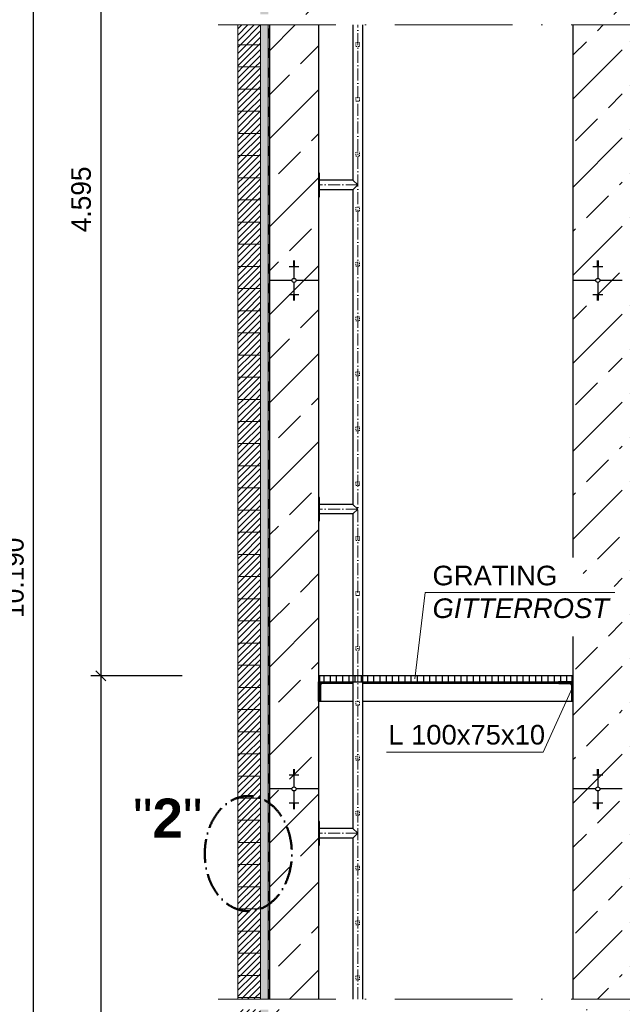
# Model space of a CAD drawing. Header units: millimetres. Extents: x -14064 to 10606674, y -83552 to 74051.
# Tile 13 of 256: x -1661 to 1414, y -22627 to -17605. Entities that reach past the tile are written whole.
import ezdxf

# ---------------------------------------------------------------- set-up
doc = ezdxf.new("R2010")
doc.units = ezdxf.units.MM
doc.linetypes.add('ACAD_ISO10W100', pattern=[18, 12, -3, 0, -3])
doc.linetypes.add('JIS_02_1.0', pattern=[2, 1, -1])
doc.layers.add('Bemaßung', color=7, linetype='Continuous', lineweight=9)
doc.layers.add('Beschriftung', color=7, linetype='Continuous', lineweight=9)
doc.styles.add('LBB3.5M1000', font='isocp.shx', dxfattribs={"height": 3.5})
doc.dimstyles.new('DIN', dxfattribs={"dimtxt": 2.5, "dimasz": 2.5, "dimexe": 1.25, "dimexo": 0.625, "dimtad": 1, "dimtih": 1, "dimdec": 4, "dimdsep": 46, "dimlunit": 6, "dimtxsty": 'Standard', "dimcen": 2.5, "dimadec": 0, "dimazin": 0, "dimtfac": 1, "dimtdec": 4, "dimtmove": 0, "dimatfit": 3, "dimfxl": 0, "dimtvp": 1, "dimtolj": 1, "dimtzin": 0, "dimarcsym": 0})
pattern_1 = [(45, (-84371.936, 21858.412), (-15.715448, 15.715448), [])]
pattern_2 = [(45, (-84371.9356, 17368.4124), (-2.24506403, 2.24506403), [])]

# ---------------------------------------------------------------- blocks, each defined once
blk = doc.blocks.new('_Oblique')
at = {"color": 0, "linetype": 'ByBlock', "lineweight": -2}
blk.add_line((-0.5, -0.5), (0.5, 0.5), dxfattribs=at)
blk = doc.blocks.new('*D124')
at = {"layer": 'Bemaßung', "color": 0, "lineweight": -2, "transparency": 16777216}
for p, q in [((-1086.4, -15091.4), (-1639.9, -15091.4)), ((-1589.9, -25811.4), (-1589.9, -15091.4)), ((-1086.4, -25811.4), (-1639.9, -25811.4))]:
    blk.add_line(p, q, dxfattribs=at)
at = {"layer": 'DEFPOINTS', "color": 0, "transparency": 16777216}
for p in [(-1589.9, -15091.4), (-386.4, -15091.4), (-386.4, -25811.4)]:
    blk.add_point(p, dxfattribs=at)
at = {"layer": 'Bemaßung', "color": 0, "lineweight": -2, "transparency": 16777216, "xscale": 50, "yscale": 50, "zscale": 50}
for p, rotation in [((-1589.9, -15091.4), 90), ((-1589.9, -25811.4), 270)]:
    blk.add_blockref('_Oblique', p, dxfattribs=dict(at, rotation=rotation))
at = {"layer": 'Bemaßung', "color": 0, "transparency": 16777216, "insert": (-1689.9, -20451.4), "char_height": 100, "attachment_point": 5, "rotation": 90}
blk.add_mtext('\\A1;10.190', dxfattribs=at)
blk = doc.blocks.new('*D135')
at = {"layer": 'Bemaßung', "color": 0, "lineweight": -2, "transparency": 16777216}
for p, q in [((-831.4, -16091.4), (-1297.1, -16091.4)), ((-1247.1, -16091.4), (-1247.1, -20951.4)), ((-831.4, -20951.4), (-1297.1, -20951.4))]:
    blk.add_line(p, q, dxfattribs=at)
at = {"layer": 'DEFPOINTS', "color": 0, "transparency": 16777216}
for p in [(-131.4, -16091.4), (-1247.1, -20951.4), (-131.4, -20951.4)]:
    blk.add_point(p, dxfattribs=at)
at = {"layer": 'Bemaßung', "color": 0, "lineweight": -2, "transparency": 16777216, "xscale": 50, "yscale": 50, "zscale": 50}
for p, rotation in [((-1247.1, -16091.4), 90), ((-1247.1, -20951.4), 270)]:
    blk.add_blockref('_Oblique', p, dxfattribs=dict(at, rotation=rotation))
at = {"layer": 'Bemaßung', "color": 0, "transparency": 16777216, "insert": (-1347.1, -18521.4), "char_height": 100, "attachment_point": 5, "rotation": 90}
blk.add_mtext('\\A1;4.595', dxfattribs=at)
blk = doc.blocks.new('*D136')
at = {"layer": 'Bemaßung', "color": 0, "lineweight": -2, "transparency": 16777216}
for p, q in [((-831.4, -20951.4), (-1297.1, -20951.4)), ((-1247.1, -20951.4), (-1247.1, -25811.4)), ((-1086.4, -25811.4), (-1297.1, -25811.4))]:
    blk.add_line(p, q, dxfattribs=at)
at = {"layer": 'DEFPOINTS', "color": 0, "transparency": 16777216}
for p in [(-131.4, -20951.4), (-1247.1, -25811.4), (-386.4, -25811.4)]:
    blk.add_point(p, dxfattribs=at)
at = {"layer": 'Bemaßung', "color": 0, "lineweight": -2, "transparency": 16777216, "xscale": 50, "yscale": 50, "zscale": 50}
for p, rotation in [((-1247.1, -20951.4), 90), ((-1247.1, -25811.4), 270)]:
    blk.add_blockref('_Oblique', p, dxfattribs=dict(at, rotation=rotation))
at = {"layer": 'Bemaßung', "color": 0, "transparency": 16777216, "insert": (-1347.1, -23381.4), "char_height": 100, "attachment_point": 5, "rotation": 90}
blk.add_mtext('\\A1;4.595', dxfattribs=at)

msp = doc.modelspace()

# ---------------------------------------------------------------- hatches: boundary and pattern name
h = msp.add_hatch()
h.set_pattern_fill('ANSI33', color=256, scale=50)
h.set_pattern_definition([(45, (-84081.94, 22019.64), (-224.5064, 224.5064), []), (45, (-83857.43, 22019.64), (-224.5064, 224.5064), [158.75, -79.375])])
h.paths.add_polyline_path([(1638.57682, -24050.24374), (1638.57682, -24046.72383), (1633.57682, -24046.72383), (1613.57682, -24050.24374)], flags=16)
h.paths.add_polyline_path([(3725.37918, -16315.79156), (1914.37502, -16336.1781), (2014.51675, -16691.36655), (3725.37918, -16691.36532)])
h.paths.add_polyline_path([(1914.37502, -16336.1781), (1453.57682, -16341.36532), (1453.57682, -16675.36532), (1571.07545, -16675.36532), (1571.07545, -16673.36532), (1731.07545, -16673.36532), (1856.16249, -16675.36532), (1856.16249, -16685.36532), (1902.56249, -16685.36532), (2012.92719, -16685.7286)])
h.paths.add_polyline_path([(1413.57682, -15717.54758), (1366.07654, -15717.54758), (1366.07654, -15714.40722), (1413.57682, -15714.40722), (1413.57682, -15640.77266, -0.2574196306), (1163.57682, -15679.36899), (1163.57682, -16341.36532), (1278.22429, -16341.36532, -1), (1298.92935, -16341.36532), (1413.57682, -16341.36532)])
h.paths.add_polyline_path([(1288.57682, -16269.87128), (1288.57682, -16266.35138), (1283.57682, -16266.35138), (1263.57682, -16269.87128)], flags=16)
h.paths.add_polyline_path([(1283.57682, -16433.9788), (1288.57682, -16433.9788), (1288.57682, -16430.45889), (1283.57682, -16430.45889)], flags=16)
h.paths.add_polyline_path([(1288.57682, -24050.24374), (1288.57682, -24046.72383), (1283.57682, -24046.72383), (1263.57682, -24050.24374)], flags=16)
h.paths.add_polyline_path([(-136.42318, -24121.73778), (-251.07065, -24121.73778, -1), (-271.77571, -24121.73778), (-386.42318, -24121.73778), (-386.42318, -25811.36532), (-271.77571, -25811.36532, -1), (-251.07065, -25811.36532), (-136.42318, -25811.36532)])
h.paths.add_polyline_path([(-266.42318, -24214.35125), (-261.42318, -24214.35125), (-261.42318, -24210.83135), (-266.42318, -24210.83135)], flags=16)
h.paths.add_polyline_path([(-261.42318, -25739.87128), (-261.42318, -25736.35138), (-266.42318, -25736.35138), (-286.42318, -25739.87128)], flags=16)
h.paths.add_polyline_path([(-261.42318, -24050.24374), (-261.42318, -24046.72383), (-266.42318, -24046.72383), (-286.42318, -24050.24374)], flags=16)
h.paths.add_polyline_path([(-266.42318, -16433.9788), (-261.42318, -16433.9788), (-261.42318, -16430.45889), (-266.42318, -16430.45889)], flags=16)
h.paths.add_polyline_path([(-136.42318, -15343.86532), (-256.42318, -15343.86532), (-256.42318, -15443.86532), (-266.42318, -15443.86532), (-266.42318, -15343.86532), (-386.42318, -15343.86532), (-386.42318, -15714.40722), (-338.9229, -15714.40722), (-338.9229, -15717.54758), (-386.42318, -15717.54758), (-386.42318, -16341.36532), (-271.77571, -16341.36532, -1), (-251.07065, -16341.36532), (-136.42318, -16341.36532)])
h.paths.add_polyline_path([(-136.42318, -15091.36532), (-386.42318, -15091.36532), (-386.42318, -15318.86532), (-266.42318, -15318.86532), (-266.42318, -15218.86532), (-256.42318, -15218.86532), (-256.42318, -15318.86532), (-136.42318, -15318.86532)])
h.paths.add_polyline_path([(-256.42318, -15343.86532), (-266.42318, -15343.86532), (-266.42318, -15443.86532), (-256.42318, -15443.86532)], flags=17)
h.paths.add_polyline_path([(-256.42318, -15331.36532), (-266.42318, -15331.36532), (-266.42318, -15343.86532), (-256.42318, -15343.86532)])
h.paths.add_polyline_path([(-256.42318, -15318.86532), (-266.42318, -15318.86532), (-266.42318, -15331.36532), (-256.42318, -15331.36532)])
h.paths.add_polyline_path([(-256.42318, -15218.86532), (-266.42318, -15218.86532), (-266.42318, -15318.86532), (-256.42318, -15318.86532)], flags=17)
h.paths.add_polyline_path([(-266.42318, -15318.86532), (-386.42318, -15318.86532), (-386.42318, -15331.36532), (-266.42318, -15331.36532)])
h.paths.add_polyline_path([(-266.42318, -15331.36532), (-386.42318, -15331.36532), (-386.42318, -15343.86532), (-266.42318, -15343.86532)])
h.paths.add_polyline_path([(-136.42318, -15331.36532), (-256.42318, -15331.36532), (-256.42318, -15343.86532), (-136.42318, -15343.86532)])
h.paths.add_polyline_path([(-136.42318, -15318.86532), (-256.42318, -15318.86532), (-256.42318, -15331.36532), (-136.42318, -15331.36532)])
h.paths.add_polyline_path([(1413.57682, -15433.36532), (1293.57682, -15433.36532), (1293.57682, -15506.30456), (1283.57682, -15506.30456), (1283.57682, -15433.36532), (1163.57682, -15433.36532), (1163.57682, -15679.36899, 0.2574196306), (1413.57682, -15640.77266)])
h.paths.add_polyline_path([(1413.57682, -15091.36532), (1163.57682, -15091.36532), (1163.57682, -15187.36166, -0.2574196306), (1413.57682, -15225.95799)])
h.paths.add_polyline_path([(1283.57682, -15192.00456), (1293.57682, -15192.00456), (1293.57682, -15292.00456), (1413.57682, -15292.00456), (1413.57682, -15225.95799, 0.2574196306), (1163.57682, -15187.36166), (1163.57682, -15292.00456), (1283.57682, -15292.00456)])
h.paths.add_polyline_path([(1293.57682, -15192.00456), (1283.57682, -15192.00456), (1283.57682, -15292.00456), (1293.57682, -15292.00456)], flags=17)
h.paths.add_polyline_path([(1283.57682, -15292.00456), (1163.57682, -15292.00456), (1163.57682, -15349.15456), (1283.57682, -15349.15456)])
h.paths.add_polyline_path([(1293.57682, -15292.00456), (1283.57682, -15292.00456), (1283.57682, -15349.15456), (1293.57682, -15349.15456)])
h.paths.add_polyline_path([(1413.57682, -15292.00456), (1293.57682, -15292.00456), (1293.57682, -15349.15456), (1413.57682, -15349.15456)])
h.paths.add_polyline_path([(1413.57682, -15349.15456), (1293.57682, -15349.15456), (1293.57682, -15406.30456), (1413.57682, -15406.30456)])
h.paths.add_polyline_path([(1293.57682, -15349.15456), (1283.57682, -15349.15456), (1283.57682, -15406.30456), (1293.57682, -15406.30456)])
h.paths.add_polyline_path([(1283.57682, -15349.15456), (1163.57682, -15349.15456), (1163.57682, -15406.30456), (1283.57682, -15406.30456)])
h.paths.add_polyline_path([(1283.57682, -15406.30456), (1163.57682, -15406.30456), (1163.57682, -15433.36532), (1283.57682, -15433.36532)])
h.paths.add_polyline_path([(1293.57682, -15406.30456), (1283.57682, -15406.30456), (1283.57682, -15433.36532), (1293.57682, -15433.36532)])
h.paths.add_polyline_path([(1413.57682, -15406.30456), (1293.57682, -15406.30456), (1293.57682, -15433.36532), (1413.57682, -15433.36532)])
h.paths.add_polyline_path([(1293.57682, -15433.36532), (1283.57682, -15433.36532), (1283.57682, -15506.30456), (1293.57682, -15506.30456)], flags=17)
edge = h.paths.add_edge_path()
edge.add_line((1853.57907, -22653.62134), (1453.57682, -22653.62134))
edge.add_line((1453.57682, -22653.62134), (1453.57682, -24121.73778))
edge.add_line((1453.57682, -24121.73778), (1628.22429, -24121.73778))
edge.add_arc((1638.57682, -24121.73778), 10.35253, 0, 180, ccw=False)
edge.add_line((1648.92935, -24121.73778), (1824.57682, -24121.73778))
edge.add_line((1824.57682, -24121.73778), (1824.57682, -24013.66532))
edge.add_line((1824.57682, -24013.66532), (1832.15726, -23944.03869))
edge.add_line((1832.15726, -23944.03869), (1838.15726, -23944.03869))
edge.add_line((1838.15726, -23944.03869), (1838.15726, -23976.03869))
edge.add_line((1838.15726, -23976.03869), (1853.57957, -23976.03869))
edge.add_line((1853.57957, -23976.03869), (1853.57907, -22653.62134))
edge = h.paths.add_edge_path()
edge.add_line((1413.57682, -22653.62134), (1163.57682, -22653.62134))
edge.add_line((1163.57682, -22653.62134), (1163.57682, -24121.73778))
edge.add_line((1163.57682, -24121.73778), (1278.22429, -24121.73778))
edge.add_arc((1288.57682, -24121.73778), 10.35253, 0, 180, ccw=False)
edge.add_line((1298.92935, -24121.73778), (1413.57682, -24121.73778))
edge.add_line((1413.57682, -24121.73778), (1413.57682, -22653.62134))
edge = h.paths.add_edge_path()
edge.add_line((-136.42318, -22653.62134), (-386.42318, -22653.62134))
edge.add_line((-386.42318, -22653.62134), (-386.42318, -24121.73778))
edge.add_line((-386.42318, -24121.73778), (-271.77571, -24121.73778))
edge.add_arc((-261.42318, -24121.73778), 10.35253, 0, 180, ccw=False)
edge.add_line((-251.07065, -24121.73778), (-136.42318, -24121.73778))
edge.add_line((-136.42318, -24121.73778), (-136.42318, -22653.62134))
h.paths.add_polyline_path([(1853.57717, -17632.0379), (1453.57682, -17632.0379), (1453.57682, -22599.84387), (1853.57905, -22599.84387)])
h.paths.add_polyline_path([(1453.57682, -17578.26043), (1853.57715, -17578.26043), (1853.57683, -16725.36785), (1842.56249, -16725.36532), (1842.56249, -16691.36532), (1453.57682, -16691.36532)])
h.paths.add_polyline_path([(1413.57682, -17632.0379), (1163.57682, -17632.0379), (1163.57682, -20348.13454), (1205.1166, -20426.6966), (1259.72684, -20444.24362), (1312.38727, -20459.84126), (1365.04703, -20489.0863), (1392.35249, -20516.38195), (1392.35249, -20551.47643), (1378.69976, -20608.01712), (1355.29527, -20656.75943), (1331.89078, -20689.90409), (1287.0323, -20740.59577), (1242.17381, -20767.89143), (1203.16611, -20783.48863), (1163.57682, -20797.87988), (1163.57682, -22599.84387), (1413.57682, -22599.84387)])
edge = h.paths.add_edge_path()
edge.add_line((1163.57682, -17578.26043), (1413.57682, -17578.26043))
edge.add_line((1413.57682, -17578.26043), (1413.57682, -16341.36532))
edge.add_line((1413.57682, -16341.36532), (1298.92935, -16341.36532))
edge.add_arc((1288.57682, -16341.36532), 10.35253, -180, 0, ccw=False)
edge.add_line((1278.22429, -16341.36532), (1163.57682, -16341.36532))
edge.add_line((1163.57682, -16341.36532), (1163.57682, -17578.26043))
h.paths.add_polyline_path([(-136.42318, -17632.0379), (-386.42318, -17632.0379), (-386.42318, -22599.84387), (-136.42318, -22599.84387)])
edge = h.paths.add_edge_path()
edge.add_line((-386.42318, -17578.26043), (-136.42318, -17578.26043))
edge.add_line((-136.42318, -17578.26043), (-136.42318, -16341.36532))
edge.add_line((-136.42318, -16341.36532), (-251.07065, -16341.36532))
edge.add_arc((-261.42318, -16341.36532), 10.35253, -180, 0, ccw=False)
edge.add_line((-271.77571, -16341.36532), (-386.42318, -16341.36532))
edge.add_line((-386.42318, -16341.36532), (-386.42318, -17578.26043))
at = {"lineweight": 5}
h = msp.add_hatch(dxfattribs=at)
h.set_pattern_fill('ANSI31', color=256, scale=7, style=0)
h.set_pattern_definition(pattern_1)
h.paths.add_polyline_path([(-432.42318, -17632.0379), (-547.42318, -17632.0379), (-547.42318, -17733.36532), (-432.42318, -17733.36532)])
h = msp.add_hatch(dxfattribs=at)
h.set_pattern_fill('ANSI31', color=256, scale=7, style=0)
h.set_pattern_definition(pattern_1)
h.paths.add_polyline_path([(-432.42318, -17733.36532), (-547.42318, -17733.36532), (-547.42318, -17846.36532), (-432.42318, -17846.36532)])
h = msp.add_hatch(dxfattribs=at)
h.set_pattern_fill('ANSI31', color=256, scale=7, style=0)
h.set_pattern_definition(pattern_1)
h.paths.add_polyline_path([(-432.42318, -17846.36532), (-547.42318, -17846.36532), (-547.42318, -17959.36532), (-432.42318, -17959.36532)])
h = msp.add_hatch(dxfattribs=at)
h.set_pattern_fill('ANSI31', color=256, scale=7, style=0)
h.set_pattern_definition(pattern_1)
h.paths.add_polyline_path([(-432.42318, -17959.36532), (-547.42318, -17959.36532), (-547.42318, -18072.36532), (-432.42318, -18072.36532)])
h = msp.add_hatch(dxfattribs=at)
h.set_pattern_fill('ANSI31', color=256, scale=7, style=0)
h.set_pattern_definition(pattern_1)
h.paths.add_polyline_path([(-432.42318, -18072.36532), (-547.42318, -18072.36532), (-547.42318, -18185.36532), (-432.42318, -18185.36532)])
h = msp.add_hatch(dxfattribs=at)
h.set_pattern_fill('ANSI31', color=256, scale=7, style=0)
h.set_pattern_definition(pattern_1)
h.paths.add_polyline_path([(-432.42318, -18185.36532), (-547.42318, -18185.36532), (-547.42318, -18298.36532), (-432.42318, -18298.36532)])
h = msp.add_hatch(dxfattribs=at)
h.set_pattern_fill('ANSI31', color=256, scale=7, style=0)
h.set_pattern_definition(pattern_1)
h.paths.add_polyline_path([(-432.42318, -18298.36532), (-547.42318, -18298.36532), (-547.42318, -18411.36532), (-432.42318, -18411.36532)])
h = msp.add_hatch(dxfattribs=at)
h.set_pattern_fill('ANSI31', color=256, scale=7, style=0)
h.set_pattern_definition(pattern_1)
h.paths.add_polyline_path([(-432.42318, -18411.36532), (-547.42318, -18411.36532), (-547.42318, -18524.36532), (-432.42318, -18524.36532)])
h = msp.add_hatch(dxfattribs=at)
h.set_pattern_fill('ANSI31', color=256, scale=7, style=0)
h.set_pattern_definition(pattern_1)
h.paths.add_polyline_path([(-432.42318, -18524.36532), (-547.42318, -18524.36532), (-547.42318, -18637.36532), (-432.42318, -18637.36532)])
h = msp.add_hatch(dxfattribs=at)
h.set_pattern_fill('ANSI31', color=256, scale=7, style=0)
h.set_pattern_definition(pattern_1)
h.paths.add_polyline_path([(-432.42318, -18637.36532), (-547.42318, -18637.36532), (-547.42318, -18750.36532), (-432.42318, -18750.36532)])
h = msp.add_hatch(dxfattribs=at)
h.set_pattern_fill('ANSI31', color=256, scale=7, style=0)
h.set_pattern_definition(pattern_1)
h.paths.add_polyline_path([(-432.42318, -18750.36532), (-547.42318, -18750.36532), (-547.42318, -18863.36532), (-432.42318, -18863.36532)])
h = msp.add_hatch(dxfattribs=at)
h.set_pattern_fill('ANSI31', color=256, scale=7, style=0)
h.set_pattern_definition(pattern_1)
h.paths.add_polyline_path([(-432.42318, -18863.36532), (-547.42318, -18863.36532), (-547.42318, -18976.36532), (-432.42318, -18976.36532)])
h = msp.add_hatch(dxfattribs=at)
h.set_pattern_fill('ANSI31', color=256, scale=7, style=0)
h.set_pattern_definition(pattern_1)
h.paths.add_polyline_path([(-432.42318, -18976.36532), (-547.42318, -18976.36532), (-547.42318, -19089.36532), (-432.42318, -19089.36532)])
h = msp.add_hatch(dxfattribs=at)
h.set_pattern_fill('ANSI31', color=256, scale=7, style=0)
h.set_pattern_definition(pattern_1)
h.paths.add_polyline_path([(-432.42318, -19089.36532), (-547.42318, -19089.36532), (-547.42318, -19202.36532), (-432.42318, -19202.36532)])
h = msp.add_hatch(dxfattribs=at)
h.set_pattern_fill('ANSI31', color=256, scale=7, style=0)
h.set_pattern_definition(pattern_1)
h.paths.add_polyline_path([(-432.42318, -19202.36532), (-547.42318, -19202.36532), (-547.42318, -19315.36532), (-432.42318, -19315.36532)])
h = msp.add_hatch(dxfattribs=at)
h.set_pattern_fill('ANSI31', color=256, scale=7, style=0)
h.set_pattern_definition(pattern_1)
h.paths.add_polyline_path([(-432.42318, -19315.36532), (-547.42318, -19315.36532), (-547.42318, -19428.36532), (-432.42318, -19428.36532)])
h = msp.add_hatch(dxfattribs=at)
h.set_pattern_fill('ANSI31', color=256, scale=7, style=0)
h.set_pattern_definition(pattern_1)
h.paths.add_polyline_path([(-432.42318, -19428.36532), (-547.42318, -19428.36532), (-547.42318, -19541.36532), (-432.42318, -19541.36532)])
h = msp.add_hatch(dxfattribs=at)
h.set_pattern_fill('ANSI31', color=256, scale=7, style=0)
h.set_pattern_definition(pattern_1)
h.paths.add_polyline_path([(-432.42318, -19541.36532), (-547.42318, -19541.36532), (-547.42318, -19654.36532), (-432.42318, -19654.36532)])
h = msp.add_hatch(dxfattribs=at)
h.set_pattern_fill('ANSI31', color=256, scale=7, style=0)
h.set_pattern_definition(pattern_1)
h.paths.add_polyline_path([(-432.42318, -19654.36532), (-547.42318, -19654.36532), (-547.42318, -19767.36532), (-432.42318, -19767.36532)])
h = msp.add_hatch(dxfattribs=at)
h.set_pattern_fill('ANSI31', color=256, scale=7, style=0)
h.set_pattern_definition(pattern_1)
h.paths.add_polyline_path([(-432.42318, -19767.36532), (-547.42318, -19767.36532), (-547.42318, -19880.36532), (-432.42318, -19880.36532)])
h = msp.add_hatch(dxfattribs=at)
h.set_pattern_fill('ANSI31', color=256, scale=7, style=0)
h.set_pattern_definition(pattern_1)
h.paths.add_polyline_path([(-432.42318, -19880.36532), (-547.42318, -19880.36532), (-547.42318, -19993.36532), (-432.42318, -19993.36532)])
h = msp.add_hatch(dxfattribs=at)
h.set_pattern_fill('ANSI31', color=256, scale=7, style=0)
h.set_pattern_definition(pattern_1)
h.paths.add_polyline_path([(-432.42318, -19993.36532), (-547.42318, -19993.36532), (-547.42318, -20106.36532), (-432.42318, -20106.36532)])
h = msp.add_hatch(dxfattribs=at)
h.set_pattern_fill('ANSI31', color=256, scale=7, style=0)
h.set_pattern_definition(pattern_1)
h.paths.add_polyline_path([(-432.42318, -20106.36532), (-547.42318, -20106.36532), (-547.42318, -20219.36532), (-432.42318, -20219.36532)])
h = msp.add_hatch(dxfattribs=at)
h.set_pattern_fill('ANSI31', color=256, scale=7, style=0)
h.set_pattern_definition(pattern_1)
h.paths.add_polyline_path([(-432.42318, -20219.36532), (-547.42318, -20219.36532), (-547.42318, -20332.36532), (-432.42318, -20332.36532)])
h = msp.add_hatch(dxfattribs=at)
h.set_pattern_fill('ANSI31', color=256, scale=7, style=0)
h.set_pattern_definition(pattern_1)
h.paths.add_polyline_path([(-432.42318, -20332.36532), (-547.42318, -20332.36532), (-547.42318, -20445.36532), (-432.42318, -20445.36532)])
h = msp.add_hatch(dxfattribs=at)
h.set_pattern_fill('ANSI31', color=256, scale=7, style=0)
h.set_pattern_definition(pattern_1)
h.paths.add_polyline_path([(-432.42318, -20445.36532), (-547.42318, -20445.36532), (-547.42318, -20558.36532), (-432.42318, -20558.36532)])
h = msp.add_hatch(dxfattribs=at)
h.set_pattern_fill('ANSI31', color=256, scale=7, style=0)
h.set_pattern_definition(pattern_1)
h.paths.add_polyline_path([(-432.42318, -20558.36532), (-547.42318, -20558.36532), (-547.42318, -20671.36532), (-432.42318, -20671.36532)])
h = msp.add_hatch(dxfattribs=at)
h.set_pattern_fill('ANSI31', color=256, scale=7, style=0)
h.set_pattern_definition(pattern_1)
h.paths.add_polyline_path([(-432.42318, -20671.36532), (-547.42318, -20671.36532), (-547.42318, -20784.36532), (-432.42318, -20784.36532)])
h = msp.add_hatch(dxfattribs=at)
h.set_pattern_fill('ANSI31', color=256, scale=7, style=0)
h.set_pattern_definition(pattern_1)
h.paths.add_polyline_path([(-432.42318, -20784.36532), (-547.42318, -20784.36532), (-547.42318, -20897.36532), (-432.42318, -20897.36532)])
h = msp.add_hatch(dxfattribs=at)
h.set_pattern_fill('ANSI31', color=256, scale=7, style=0)
h.set_pattern_definition(pattern_1)
h.paths.add_polyline_path([(-432.42318, -20897.36532), (-547.42318, -20897.36532), (-547.42318, -21010.36532), (-432.42318, -21010.36532)])
at = {"lineweight": 9}
h = msp.add_hatch(dxfattribs=at)
h.set_pattern_fill('ANSI31', color=256)
h.set_pattern_definition(pattern_2)
edge = h.paths.add_edge_path()
edge.add_line((-136.42318, -21081.36532), (-136.42318, -20981.36532))
edge.add_line((-136.42318, -20981.36532), (-61.42318, -20981.36532))
edge.add_line((-61.42318, -20981.36532), (-61.42318, -20986.36532))
edge.add_arc((-66.42318, -20986.36532), 5, -90, 0, ccw=False)
edge.add_line((-66.42318, -20991.36532), (-116.42318, -20991.36532))
edge.add_arc((-116.42318, -21001.36532), 10, 90, 180)
edge.add_line((-126.42318, -21001.36532), (-126.42318, -21076.36532))
edge.add_arc((-131.42318, -21076.36532), 5, -90, 0, ccw=False)
edge.add_line((-131.42318, -21081.36532), (-136.42318, -21081.36532))
h = msp.add_hatch()
h.set_pattern_fill('ANSI31', color=256, scale=10, angle=45)
h.set_pattern_definition([(90, (-84371.936, 17368.412), (-31.75, 5e-15), [])])
h.paths.add_polyline_path([(-131.42318, -20981.36532), (1158.57682, -20981.36532), (1158.57682, -20951.36532), (-131.42318, -20951.36532)])
h = msp.add_hatch(dxfattribs=at)
h.set_pattern_fill('ANSI31', color=256)
h.set_pattern_definition(pattern_2)
edge = h.paths.add_edge_path()
edge.add_line((1163.57682, -21081.36532), (1163.57682, -20981.36532))
edge.add_line((1163.57682, -20981.36532), (1088.57682, -20981.36532))
edge.add_line((1088.57682, -20981.36532), (1088.57682, -20986.36532))
edge.add_arc((1093.57682, -20986.36532), 5, 180, 270)
edge.add_line((1093.57682, -20991.36532), (1143.57682, -20991.36532))
edge.add_arc((1143.57682, -21001.36532), 10, 0, 90, ccw=False)
edge.add_line((1153.57682, -21001.36532), (1153.57682, -21076.36532))
edge.add_arc((1158.57682, -21076.36532), 5, 180, 270)
edge.add_line((1158.57682, -21081.36532), (1163.57682, -21081.36532))
at = {"lineweight": 5}
h = msp.add_hatch(dxfattribs=at)
h.set_pattern_fill('ANSI31', color=256, scale=7, style=0)
h.set_pattern_definition(pattern_1)
h.paths.add_polyline_path([(-432.42318, -21010.36532), (-547.42318, -21010.36532), (-547.42318, -21123.36532), (-432.42318, -21123.36532)])
h = msp.add_hatch(dxfattribs=at)
h.set_pattern_fill('ANSI31', color=256, scale=7, style=0)
h.set_pattern_definition(pattern_1)
h.paths.add_polyline_path([(-432.42318, -21123.36532), (-547.42318, -21123.36532), (-547.42318, -21236.36532), (-432.42318, -21236.36532)])
h = msp.add_hatch(dxfattribs=at)
h.set_pattern_fill('ANSI31', color=256, scale=7, style=0)
h.set_pattern_definition(pattern_1)
h.paths.add_polyline_path([(-432.42318, -21236.36532), (-547.42318, -21236.36532), (-547.42318, -21349.36532), (-432.42318, -21349.36532)])
h = msp.add_hatch(dxfattribs=at)
h.set_pattern_fill('ANSI31', color=256, scale=7, style=0)
h.set_pattern_definition(pattern_1)
h.paths.add_polyline_path([(-432.42318, -21349.36532), (-547.42318, -21349.36532), (-547.42318, -21462.36532), (-432.42318, -21462.36532)])
h = msp.add_hatch(dxfattribs=at)
h.set_pattern_fill('ANSI31', color=256, scale=7, style=0)
h.set_pattern_definition(pattern_1)
h.paths.add_polyline_path([(-432.42318, -21462.36532), (-547.42318, -21462.36532), (-547.42318, -21575.36532), (-432.42318, -21575.36532)])
h = msp.add_hatch(dxfattribs=at)
h.set_pattern_fill('ANSI31', color=256, scale=7, style=0)
h.set_pattern_definition(pattern_1)
h.paths.add_polyline_path([(-432.42318, -21575.36532), (-547.42318, -21575.36532), (-547.42318, -21688.36532), (-432.42318, -21688.36532)])
h = msp.add_hatch(dxfattribs=at)
h.set_pattern_fill('ANSI31', color=256, scale=7, style=0)
h.set_pattern_definition(pattern_1)
h.paths.add_polyline_path([(-432.42318, -21688.36532), (-547.42318, -21688.36532), (-547.42318, -21801.36532), (-432.42318, -21801.36532)])
h = msp.add_hatch(dxfattribs=at)
h.set_pattern_fill('ANSI31', color=256, scale=7, style=0)
h.set_pattern_definition(pattern_1)
h.paths.add_polyline_path([(-432.42318, -21801.36532), (-547.42318, -21801.36532), (-547.42318, -21914.36532), (-432.42318, -21914.36532)])
h = msp.add_hatch(dxfattribs=at)
h.set_pattern_fill('ANSI31', color=256, scale=7, style=0)
h.set_pattern_definition(pattern_1)
h.paths.add_polyline_path([(-432.42318, -21914.36532), (-547.42318, -21914.36532), (-547.42318, -22027.36532), (-432.42318, -22027.36532)])
h = msp.add_hatch(dxfattribs=at)
h.set_pattern_fill('ANSI31', color=256, scale=7, style=0)
h.set_pattern_definition(pattern_1)
h.paths.add_polyline_path([(-432.42318, -22027.36532), (-547.42318, -22027.36532), (-547.42318, -22140.36532), (-432.42318, -22140.36532)])
h = msp.add_hatch(dxfattribs=at)
h.set_pattern_fill('ANSI31', color=256, scale=7, style=0)
h.set_pattern_definition(pattern_1)
h.paths.add_polyline_path([(-432.42318, -22140.36532), (-547.42318, -22140.36532), (-547.42318, -22253.36532), (-432.42318, -22253.36532)])
h = msp.add_hatch(dxfattribs=at)
h.set_pattern_fill('ANSI31', color=256, scale=7, style=0)
h.set_pattern_definition(pattern_1)
h.paths.add_polyline_path([(-432.42318, -22253.36532), (-547.42318, -22253.36532), (-547.42318, -22366.36532), (-432.42318, -22366.36532)])
h = msp.add_hatch(dxfattribs=at)
h.set_pattern_fill('ANSI31', color=256, scale=7, style=0)
h.set_pattern_definition(pattern_1)
h.paths.add_polyline_path([(-432.42318, -22366.36532), (-547.42318, -22366.36532), (-547.42318, -22479.36532), (-432.42318, -22479.36532)])
h = msp.add_hatch(dxfattribs=at)
h.set_pattern_fill('ANSI31', color=256, scale=7, style=0)
h.set_pattern_definition(pattern_1)
h.paths.add_polyline_path([(-432.42318, -22479.36532), (-547.42318, -22479.36532), (-547.42318, -22592.36532), (-432.42318, -22592.36532)])
h = msp.add_hatch(dxfattribs=at)
h.set_pattern_fill('ANSI31', color=256, scale=7, style=0)
h.set_pattern_definition(pattern_1)
h.paths.add_polyline_path([(-432.42318, -22653.62134), (-547.42318, -22653.62134), (-547.42318, -22705.36532), (-432.42318, -22705.36532)])
h.paths.add_polyline_path([(-547.42318, -22599.84387), (-432.42318, -22599.84387), (-432.42318, -22592.36532), (-547.42318, -22592.36532)])
at = {"layer": 'Bemaßung', "lineweight": 5}
h = msp.add_hatch(dxfattribs=at)
h.set_pattern_fill('AR-SAND', color=256, scale=0.25)
h.set_pattern_definition([(37.5, (-84371.936, 21858.412), (-0.4000078, 12.2353309), [0, -9.652, 0, -10.795, 0, -10.31875]), (7.5, (-84371.936, 21858.412), (11.238082, 17.9206275), [0, -5.207, 0, -8.6995, 0, -3.33375]), (327.5, (-84379.746, 21858.412), (19.7748093, 0.0359296), [0, -3.175, 0, -11.43, 0, -14.9225]), (317.5, (-84379.746, 21858.412), (19.0889113, 5.573233), [0, -1.5875, 0, -7.493, 0, -8.5725])])
h.paths.add_polyline_path([(-392.42318, -22653.62134), (-432.42318, -22653.62134), (-432.42318, -26361.36532), (-392.42318, -26361.36532)])
h.paths.add_polyline_path([(-432.42318, -17578.26043), (-392.42318, -17578.26043), (-392.42318, -15812.36532), (-432.42318, -15812.36532)])
h.paths.add_polyline_path([(-392.42318, -17632.0379), (-432.42318, -17632.0379), (-432.42318, -22599.84387), (-392.42318, -22599.84387)])

# ---------------------------------------------------------------- linework, layer by layer
at = {"linetype": 'ACAD_ISO10W100', "lineweight": 18, "ltscale": 50}
for p, q in [((-647.42318, -17632.0379), (1978.57682, -17632.0379)), ((-647.42318, -22599.84387), (1978.57682, -22599.84387))]:
    msp.add_line(p, q, dxfattribs=at)
at = {"lineweight": 9}
for p, q in [((-392.42318, -17632.0379), (-392.42318, -22599.84387)), ((407.56133, -20526.509), (355.07909, -20967.11565)), ((1375.32696, -20526.509), (407.56133, -20526.509)), ((1009.39878, -21341.4722, 475.00001), (1159.17286, -21011.1356, 475.00001)), ((1009.39878, -21341.4722, 475.00001), (211.05739, -21341.4722, 475.00001))]:
    msp.add_line(p, q, dxfattribs=at)
at = {"linetype": 'JIS_02_1.0', "lineweight": 25, "ltscale": 50}
msp.add_line((-390.42318, -22599.84387), (-390.42318, -17632.0379), dxfattribs=at)
for p, q in [((-386.42318, -17632.0379), (-386.42318, -22599.84387)), ((-136.42318, -17632.0379), (-136.42318, -22599.84387)), ((39.42682, -17632.0379), (39.42682, -18423.88332)), ((87.72682, -17632.0379), (87.72682, -22599.84387)), ((1163.57682, -20348.13454), (1163.57682, -17632.0379)), ((39.42682, -18423.88332), (-130.42318, -18423.88332)), ((63.57682, -18448.03332), (39.42682, -18423.88332)), ((39.42682, -18472.18332), (-130.42318, -18472.18332)), ((39.42682, -18472.18332), (63.57682, -18448.03332)), ((39.42682, -18472.18332), (39.42682, -20077.21632)), ((-286.42318, -18863.32907), (-236.42318, -18863.32907)), ((-266.42318, -18835.16983), (-256.42318, -18835.16983)), ((-266.42318, -18838.68974), (-256.42318, -18838.68974)), ((-266.42318, -18842.20964), (-256.42318, -18842.20964)), ((-266.42318, -18845.72955), (-256.42318, -18845.72955)), ((-266.42318, -18849.24945), (-256.42318, -18849.24945)), ((-266.42318, -18852.76936), (-256.42318, -18852.76936)), ((-266.42318, -18856.28926), (-256.42318, -18856.28926)), ((-266.42318, -18859.80917), (-256.42318, -18859.80917)), ((-261.42318, -18834.82311), (-261.42318, -18924.47058)), ((1263.57682, -18863.32907), (1313.57682, -18863.32907)), ((1283.57682, -18835.16983), (1293.57682, -18835.16983)), ((1283.57682, -18838.68974), (1293.57682, -18838.68974)), ((1283.57682, -18842.20964), (1293.57682, -18842.20964)), ((1283.57682, -18845.72955), (1293.57682, -18845.72955)), ((1283.57682, -18849.24945), (1293.57682, -18849.24945)), ((1283.57682, -18852.76936), (1293.57682, -18852.76936)), ((1283.57682, -18856.28926), (1293.57682, -18856.28926)), ((1283.57682, -18859.80917), (1293.57682, -18859.80917)), ((1288.57682, -18834.82311), (1288.57682, -18924.47058)), ((-271.77571, -18934.82311), (-386.42318, -18934.82311)), ((-261.42318, -18945.17565), (-261.42318, -19034.82311)), ((-136.42318, -18934.82311), (-251.07065, -18934.82311)), ((1278.22429, -18934.82311), (1163.57682, -18934.82311)), ((1288.57682, -18945.17565), (1288.57682, -19034.82311)), ((1413.57682, -18934.82311), (1298.92935, -18934.82311)), ((-286.42318, -19006.31715), (-236.42318, -19006.31715)), ((-266.42318, -19009.83706), (-256.42318, -19009.83706)), ((-266.42318, -19013.35696), (-256.42318, -19013.35696)), ((-266.42318, -19016.87687), (-256.42318, -19016.87687)), ((-266.42318, -19020.39677), (-256.42318, -19020.39677)), ((-266.42318, -19023.91668), (-256.42318, -19023.91668)), ((-266.42318, -19027.43658), (-256.42318, -19027.43658)), ((-266.42318, -19030.95649), (-256.42318, -19030.95649)), ((1263.57682, -19006.31715), (1313.57682, -19006.31715)), ((1283.57682, -19009.83706), (1293.57682, -19009.83706)), ((1283.57682, -19013.35696), (1293.57682, -19013.35696)), ((1283.57682, -19016.87687), (1293.57682, -19016.87687)), ((1283.57682, -19020.39677), (1293.57682, -19020.39677)), ((1283.57682, -19023.91668), (1293.57682, -19023.91668)), ((1283.57682, -19027.43658), (1293.57682, -19027.43658)), ((1283.57682, -19030.95649), (1293.57682, -19030.95649)), ((-266.42318, -19034.47639), (-256.42318, -19034.47639)), ((1283.57682, -19034.47639), (1293.57682, -19034.47639)), ((39.42682, -20077.21632), (-130.42318, -20077.21632)), ((63.57682, -20101.36632), (39.42682, -20077.21632)), ((39.42682, -20125.51632), (-130.42318, -20125.51632)), ((39.42682, -20125.51632), (63.57682, -20101.36632)), ((39.42682, -20125.51632), (39.42682, -21730.54932)), ((1163.57682, -22599.84387), (1163.57682, -20750.43406)), ((39.42682, -20991.36532), (-66.42318, -20991.36532)), ((1093.57682, -20991.36532), (87.72682, -20991.36532)), ((-136.42318, -21081.36532), (39.42682, -21081.36532)), ((87.72682, -21081.36532), (1163.57682, -21081.36532)), ((-266.42318, -21428.62717), (-256.42318, -21428.62717)), ((-266.42318, -21432.14707), (-256.42318, -21432.14707)), ((-266.42318, -21435.66698), (-256.42318, -21435.66698)), ((-266.42318, -21439.18688), (-256.42318, -21439.18688)), ((-261.42318, -21428.28045), (-261.42318, -21517.92791)), ((1283.57682, -21428.62717), (1293.57682, -21428.62717)), ((1283.57682, -21432.14707), (1293.57682, -21432.14707)), ((1283.57682, -21435.66698), (1293.57682, -21435.66698)), ((1283.57682, -21439.18688), (1293.57682, -21439.18688)), ((1288.57682, -21428.28045), (1288.57682, -21517.92791)), ((-286.42318, -21456.78641), (-236.42318, -21456.78641)), ((-266.42318, -21442.70679), (-256.42318, -21442.70679)), ((-266.42318, -21446.22669), (-256.42318, -21446.22669)), ((-266.42318, -21449.7466), (-256.42318, -21449.7466)), ((-266.42318, -21453.2665), (-256.42318, -21453.2665)), ((1263.57682, -21456.78641), (1313.57682, -21456.78641)), ((1283.57682, -21442.70679), (1293.57682, -21442.70679)), ((1283.57682, -21446.22669), (1293.57682, -21446.22669)), ((1283.57682, -21449.7466), (1293.57682, -21449.7466)), ((1283.57682, -21453.2665), (1293.57682, -21453.2665)), ((-271.77571, -21528.28045), (-386.42318, -21528.28045)), ((-261.42318, -21538.63298), (-261.42318, -21628.28045)), ((-136.42318, -21528.28045), (-251.07065, -21528.28045)), ((1278.22429, -21528.28045), (1163.57682, -21528.28045)), ((1288.57682, -21538.63298), (1288.57682, -21628.28045)), ((1413.57682, -21528.28045), (1298.92935, -21528.28045)), ((-286.42318, -21599.77449), (-236.42318, -21599.77449)), ((-266.42318, -21603.29439), (-256.42318, -21603.29439)), ((-266.42318, -21606.8143), (-256.42318, -21606.8143)), ((-266.42318, -21610.3342), (-256.42318, -21610.3342)), ((-266.42318, -21613.85411), (-256.42318, -21613.85411)), ((-266.42318, -21617.37401), (-256.42318, -21617.37401)), ((-266.42318, -21620.89392), (-256.42318, -21620.89392)), ((-266.42318, -21624.41382), (-256.42318, -21624.41382)), ((-266.42318, -21627.93373), (-256.42318, -21627.93373)), ((1263.57682, -21599.77449), (1313.57682, -21599.77449)), ((1283.57682, -21603.29439), (1293.57682, -21603.29439)), ((1283.57682, -21606.8143), (1293.57682, -21606.8143)), ((1283.57682, -21610.3342), (1293.57682, -21610.3342)), ((1283.57682, -21613.85411), (1293.57682, -21613.85411)), ((1283.57682, -21617.37401), (1293.57682, -21617.37401)), ((1283.57682, -21620.89392), (1293.57682, -21620.89392)), ((1283.57682, -21624.41382), (1293.57682, -21624.41382)), ((1283.57682, -21627.93373), (1293.57682, -21627.93373)), ((39.42682, -21730.54932), (-130.42318, -21730.54932)), ((63.57682, -21754.69932), (39.42682, -21730.54932)), ((39.42682, -21778.84932), (-130.42318, -21778.84932)), ((39.42682, -21778.84932), (63.57682, -21754.69932)), ((39.42682, -21778.84932), (39.42682, -22599.84387))]:
    msp.add_line(p, q)
at = {"linetype": 'ACAD_ISO10W100', "lineweight": 18, "ltscale": 5}
for p, q in [((63.57682, -22599.84387), (63.57682, -17632.0379)), ((63.57682, -18448.03332), (-130.42318, -18448.03332)), ((63.57682, -20101.36632), (-130.42318, -20101.36632)), ((63.57682, -21754.69932), (-130.42318, -21754.69932))]:
    msp.add_line(p, q, dxfattribs=at)
at = {"lineweight": 5}
for points in [[(-547.42318, -17632.0379), (-547.42318, -17733.36532), (-432.42318, -17733.36532), (-432.42318, -17632.0379)], [(-432.42318, -17733.36532), (-547.42318, -17733.36532), (-547.42318, -17846.36532), (-432.42318, -17846.36532), (-432.42318, -17733.36532)], [(-432.42318, -17846.36532), (-547.42318, -17846.36532), (-547.42318, -17959.36532), (-432.42318, -17959.36532), (-432.42318, -17846.36532)], [(-432.42318, -17959.36532), (-547.42318, -17959.36532), (-547.42318, -18072.36532), (-432.42318, -18072.36532), (-432.42318, -17959.36532)], [(-432.42318, -18072.36532), (-547.42318, -18072.36532), (-547.42318, -18185.36532), (-432.42318, -18185.36532), (-432.42318, -18072.36532)], [(-432.42318, -18185.36532), (-547.42318, -18185.36532), (-547.42318, -18298.36532), (-432.42318, -18298.36532), (-432.42318, -18185.36532)], [(-432.42318, -18298.36532), (-547.42318, -18298.36532), (-547.42318, -18411.36532), (-432.42318, -18411.36532), (-432.42318, -18298.36532)], [(-432.42318, -18411.36532), (-547.42318, -18411.36532), (-547.42318, -18524.36532), (-432.42318, -18524.36532), (-432.42318, -18411.36532)], [(-432.42318, -18524.36532), (-547.42318, -18524.36532), (-547.42318, -18637.36532), (-432.42318, -18637.36532), (-432.42318, -18524.36532)], [(-432.42318, -18637.36532), (-547.42318, -18637.36532), (-547.42318, -18750.36532), (-432.42318, -18750.36532), (-432.42318, -18637.36532)], [(-432.42318, -18750.36532), (-547.42318, -18750.36532), (-547.42318, -18863.36532), (-432.42318, -18863.36532), (-432.42318, -18750.36532)], [(-432.42318, -18863.36532), (-547.42318, -18863.36532), (-547.42318, -18976.36532), (-432.42318, -18976.36532), (-432.42318, -18863.36532)], [(-432.42318, -18976.36532), (-547.42318, -18976.36532), (-547.42318, -19089.36532), (-432.42318, -19089.36532), (-432.42318, -18976.36532)], [(-432.42318, -19089.36532), (-547.42318, -19089.36532), (-547.42318, -19202.36532), (-432.42318, -19202.36532), (-432.42318, -19089.36532)], [(-432.42318, -19202.36532), (-547.42318, -19202.36532), (-547.42318, -19315.36532), (-432.42318, -19315.36532), (-432.42318, -19202.36532)], [(-432.42318, -19315.36532), (-547.42318, -19315.36532), (-547.42318, -19428.36532), (-432.42318, -19428.36532), (-432.42318, -19315.36532)], [(-432.42318, -19428.36532), (-547.42318, -19428.36532), (-547.42318, -19541.36532), (-432.42318, -19541.36532), (-432.42318, -19428.36532)], [(-432.42318, -19541.36532), (-547.42318, -19541.36532), (-547.42318, -19654.36532), (-432.42318, -19654.36532), (-432.42318, -19541.36532)], [(-432.42318, -19654.36532), (-547.42318, -19654.36532), (-547.42318, -19767.36532), (-432.42318, -19767.36532), (-432.42318, -19654.36532)], [(-432.42318, -19767.36532), (-547.42318, -19767.36532), (-547.42318, -19880.36532), (-432.42318, -19880.36532), (-432.42318, -19767.36532)], [(-432.42318, -19880.36532), (-547.42318, -19880.36532), (-547.42318, -19993.36532), (-432.42318, -19993.36532), (-432.42318, -19880.36532)], [(-432.42318, -19993.36532), (-547.42318, -19993.36532), (-547.42318, -20106.36532), (-432.42318, -20106.36532), (-432.42318, -19993.36532)], [(-432.42318, -20106.36532), (-547.42318, -20106.36532), (-547.42318, -20219.36532), (-432.42318, -20219.36532), (-432.42318, -20106.36532)], [(-432.42318, -20219.36532), (-547.42318, -20219.36532), (-547.42318, -20332.36532), (-432.42318, -20332.36532), (-432.42318, -20219.36532)], [(-432.42318, -20332.36532), (-547.42318, -20332.36532), (-547.42318, -20445.36532), (-432.42318, -20445.36532), (-432.42318, -20332.36532)], [(-432.42318, -20445.36532), (-547.42318, -20445.36532), (-547.42318, -20558.36532), (-432.42318, -20558.36532), (-432.42318, -20445.36532)], [(-432.42318, -20558.36532), (-547.42318, -20558.36532), (-547.42318, -20671.36532), (-432.42318, -20671.36532), (-432.42318, -20558.36532)], [(-432.42318, -20671.36532), (-547.42318, -20671.36532), (-547.42318, -20784.36532), (-432.42318, -20784.36532), (-432.42318, -20671.36532)], [(-432.42318, -20784.36532), (-547.42318, -20784.36532), (-547.42318, -20897.36532), (-432.42318, -20897.36532), (-432.42318, -20784.36532)], [(-432.42318, -20897.36532), (-547.42318, -20897.36532), (-547.42318, -21010.36532), (-432.42318, -21010.36532), (-432.42318, -20897.36532)], [(-432.42318, -21010.36532), (-547.42318, -21010.36532), (-547.42318, -21123.36532), (-432.42318, -21123.36532), (-432.42318, -21010.36532)], [(-432.42318, -21123.36532), (-547.42318, -21123.36532), (-547.42318, -21236.36532), (-432.42318, -21236.36532), (-432.42318, -21123.36532)], [(-432.42318, -21236.36532), (-547.42318, -21236.36532), (-547.42318, -21349.36532), (-432.42318, -21349.36532), (-432.42318, -21236.36532)], [(-432.42318, -21349.36532), (-547.42318, -21349.36532), (-547.42318, -21462.36532), (-432.42318, -21462.36532), (-432.42318, -21349.36532)], [(-432.42318, -21462.36532), (-547.42318, -21462.36532), (-547.42318, -21575.36532), (-432.42318, -21575.36532), (-432.42318, -21462.36532)], [(-432.42318, -21575.36532), (-547.42318, -21575.36532), (-547.42318, -21688.36532), (-432.42318, -21688.36532), (-432.42318, -21575.36532)], [(-432.42318, -21688.36532), (-547.42318, -21688.36532), (-547.42318, -21801.36532), (-432.42318, -21801.36532), (-432.42318, -21688.36532)], [(-432.42318, -21801.36532), (-547.42318, -21801.36532), (-547.42318, -21914.36532), (-432.42318, -21914.36532), (-432.42318, -21801.36532)], [(-432.42318, -21914.36532), (-547.42318, -21914.36532), (-547.42318, -22027.36532), (-432.42318, -22027.36532), (-432.42318, -21914.36532)], [(-432.42318, -22027.36532), (-547.42318, -22027.36532), (-547.42318, -22140.36532), (-432.42318, -22140.36532), (-432.42318, -22027.36532)], [(-432.42318, -22140.36532), (-547.42318, -22140.36532), (-547.42318, -22253.36532), (-432.42318, -22253.36532), (-432.42318, -22140.36532)], [(-432.42318, -22253.36532), (-547.42318, -22253.36532), (-547.42318, -22366.36532), (-432.42318, -22366.36532), (-432.42318, -22253.36532)], [(-432.42318, -22366.36532), (-547.42318, -22366.36532), (-547.42318, -22479.36532), (-432.42318, -22479.36532), (-432.42318, -22366.36532)]]:
    msp.add_lwpolyline(points, dxfattribs=at)
at = {"linetype": 'JIS_02_1.0', "lineweight": 18, "ltscale": 5}
for points in [[(53.57682, -17741.36532), (73.57682, -17741.36532), (73.57682, -17721.36532), (53.57682, -17721.36532)], [(53.57682, -18021.36532), (73.57682, -18021.36532), (73.57682, -18001.36532), (53.57682, -18001.36532)], [(53.57682, -18301.36532), (73.57682, -18301.36532), (73.57682, -18281.36532), (53.57682, -18281.36532)], [(53.57682, -18581.36532), (73.57682, -18581.36532), (73.57682, -18561.36532), (53.57682, -18561.36532)], [(53.57682, -18861.36532), (73.57682, -18861.36532), (73.57682, -18841.36532), (53.57682, -18841.36532)], [(53.57682, -19141.36532), (73.57682, -19141.36532), (73.57682, -19121.36532), (53.57682, -19121.36532)], [(53.57682, -19421.36532), (73.57682, -19421.36532), (73.57682, -19401.36532), (53.57682, -19401.36532)], [(53.57682, -19701.36532), (73.57682, -19701.36532), (73.57682, -19681.36532), (53.57682, -19681.36532)], [(53.57682, -19981.36532), (73.57682, -19981.36532), (73.57682, -19961.36532), (53.57682, -19961.36532)], [(53.57682, -20261.36532), (73.57682, -20261.36532), (73.57682, -20241.36532), (53.57682, -20241.36532)], [(53.57682, -20541.36532), (73.57682, -20541.36532), (73.57682, -20521.36532), (53.57682, -20521.36532)], [(53.57682, -20821.36532), (73.57682, -20821.36532), (73.57682, -20801.36532), (53.57682, -20801.36532)], [(53.57682, -21101.36532), (73.57682, -21101.36532), (73.57682, -21081.36532), (53.57682, -21081.36532)], [(53.57682, -21381.36532), (73.57682, -21381.36532), (73.57682, -21361.36532), (53.57682, -21361.36532)], [(53.57682, -21661.36532), (73.57682, -21661.36532), (73.57682, -21641.36532), (53.57682, -21641.36532)], [(53.57682, -21941.36532), (73.57682, -21941.36532), (73.57682, -21921.36532), (53.57682, -21921.36532)], [(53.57682, -22221.36532), (73.57682, -22221.36532), (73.57682, -22201.36532), (53.57682, -22201.36532)], [(53.57682, -22501.36532), (73.57682, -22501.36532), (73.57682, -22481.36532), (53.57682, -22481.36532)]]:
    msp.add_lwpolyline(points, close=True, dxfattribs=at)
for points in [[(-136.42318, -18508.03332), (-130.42318, -18508.03332), (-130.42318, -18388.03332), (-136.42318, -18388.03332)], [(-136.42318, -20161.36632), (-130.42318, -20161.36632), (-130.42318, -20041.36632), (-136.42318, -20041.36632)], [(-131.42318, -20981.36532), (1158.57682, -20981.36532), (1158.57682, -20951.36532), (-131.42318, -20951.36532)], [(-136.42318, -21814.69932), (-130.42318, -21814.69932), (-130.42318, -21694.69932), (-136.42318, -21694.69932)]]:
    msp.add_lwpolyline(points, close=True)
for points in [[(-136.42318, -21081.36532), (-136.42318, -20981.36532), (-61.42318, -20981.36532), (-61.42318, -20986.36532, -0.4142135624), (-66.42318, -20991.36532), (-116.42318, -20991.36532, 0.4142135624), (-126.42318, -21001.36532), (-126.42318, -21076.36532, -0.4142135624), (-131.42318, -21081.36532)], [(1163.57682, -21081.36532), (1163.57682, -20981.36532), (1088.57682, -20981.36532), (1088.57682, -20986.36532, 0.4142135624), (1093.57682, -20991.36532), (1143.57682, -20991.36532, -0.4142135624), (1153.57682, -21001.36532), (1153.57682, -21076.36532, 0.4142135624), (1158.57682, -21081.36532)]]:
    msp.add_lwpolyline(points, format="xyb", close=True)
at = {"lineweight": 9}
for points in [[(-432.42318, -22479.36532), (-547.42318, -22479.36532), (-547.42318, -22592.36532), (-432.42318, -22592.36532), (-432.42318, -22479.36532)], [(-432.42318, -22592.36532), (-547.42318, -22592.36532), (-547.42318, -22599.84387)], [(-432.42318, -22599.84387), (-432.42318, -22592.36532)]]:
    msp.add_lwpolyline(points, dxfattribs=at)
for centre in [(-261.42318, -18934.82311), (1288.57682, -18934.82311), (-261.42318, -21528.28045), (1288.57682, -21528.28045)]:
    msp.add_circle(centre, 10.35253)
at = {"linetype": 'ACAD_ISO10W100', "lineweight": 50, "ltscale": 10}
msp.add_ellipse((-494.40688, -21857.86532), major_axis=(0, -293.39572), ratio=0.7567411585, dxfattribs=at)

# ---------------------------------------------------------------- texts
at = {"layer": 'Beschriftung', "attachment_point": 1, "style": 'LBB3.5M1000'}
for s, insert, char_height, width in [('{\\fArial|b0|i0|c0|p34;GRATING\\P\\fArial|b0|i1|c0|p34;GITTERROST}', (445.40487, -20389.90002, -475.00001), 100, 908.6898795), ('{\\fArial|b0|i0|c0|p34;L 100x75x10}', (219.54922, -21201.78148), 100, 954.0630206), ('{\\fArial|b0|i0|c0|p34;"\\fArial|b1|i0|c0|p34;2\\fArial|b0|i0|c0|p34;"}', (-1082.41008, -21577.60459), 200, 377.5830311)]:
    msp.add_mtext(s, dxfattribs=dict(at, insert=insert, char_height=char_height, width=width))

# ---------------------------------------------------------------- dimensions: what is measured, and where the dimension line sits
at = {"layer": 'Bemaßung'}
for base, p1, p2, text, override, picture, middle in [((-1589.94718, -15091.36532), (-386.42318, -25811.36532), (-386.42318, -15091.36532), '10.190', {"dimscale": 100, "dimtxt": 1, "dimasz": 0.5, "dimexe": 0.5, "dimexo": 7, "dimgap": 0.5, "dimtih": 0, "dimdec": 2, "dimzin": 8, "dimlunit": 6, "dimblk1": 'Oblique', "dimblk2": 'Oblique', "dimsah": 1, "dimtmove": 2}, '*D124', (-1689.94718, -20451.36532)), ((-1247.05559, -20951.36532), (-131.42318, -16091.36532), (-131.42318, -20951.36532), '4.595', {"dimscale": 100, "dimtxt": 1, "dimasz": 0.5, "dimexe": 0.5, "dimexo": 7, "dimgap": 0.5, "dimtih": 0, "dimdec": 2, "dimblk1": 'Oblique', "dimblk2": 'Oblique', "dimsah": 1, "dimtmove": 2}, '*D135', (-1347.05559, -18521.36532)), ((-1247.05559, -25811.36532), (-131.42318, -20951.36532), (-386.42318, -25811.36532), '4.595', {"dimscale": 100, "dimtxt": 1, "dimasz": 0.5, "dimexe": 0.5, "dimexo": 7, "dimgap": 0.5, "dimtih": 0, "dimdec": 2, "dimblk1": 'Oblique', "dimblk2": 'Oblique', "dimsah": 1, "dimtmove": 2}, '*D136', (-1347.05559, -23381.36532))]:
    dim = msp.add_linear_dim(base=base, p1=p1, p2=p2, angle=90, text=text, dimstyle='DIN', override=override, dxfattribs=at)
    dim.commit()
    dim.dimension.update_dxf_attribs({"geometry": picture, "text_midpoint": middle})

doc.saveas('drawing.dxf')
